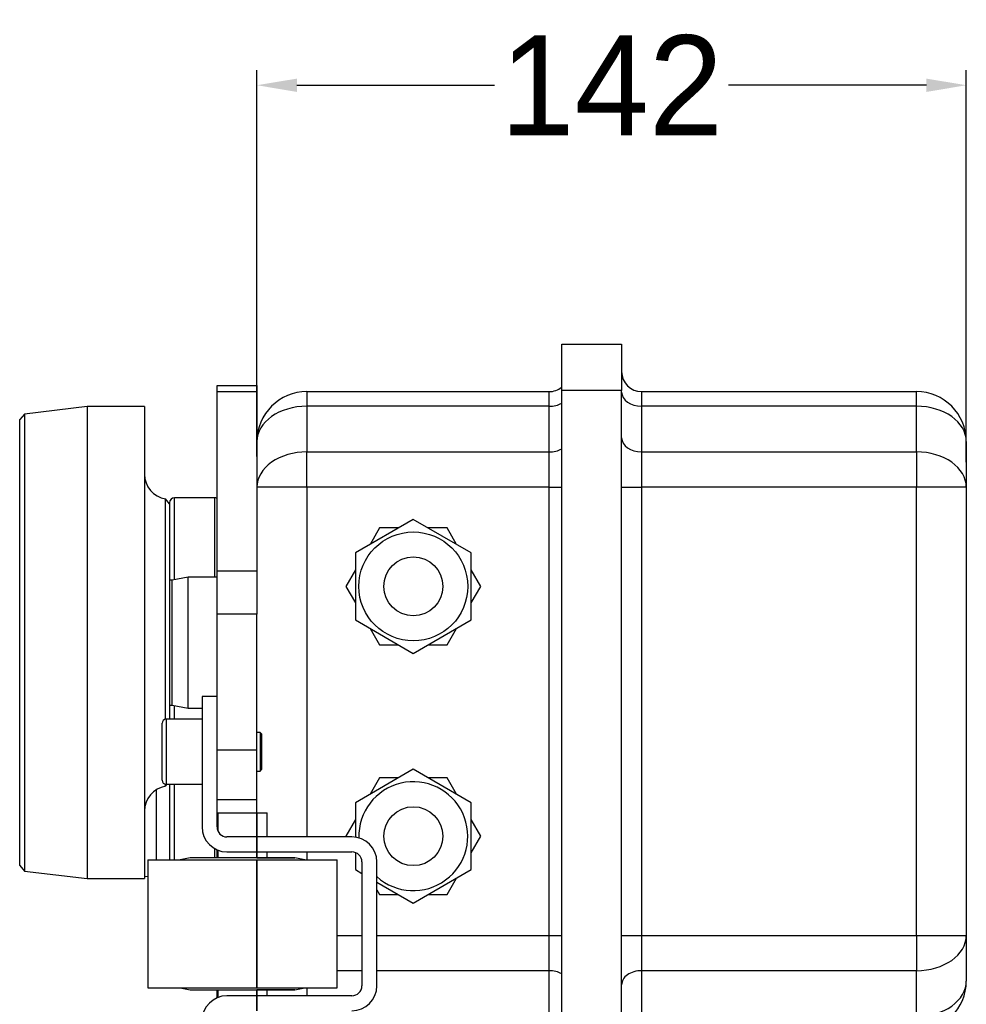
# Model space of a CAD drawing. Header units: millimetres. Extents: x 1476 to 3743, y -156 to 1447.
# Tile 28 of 70: x 2076 to 2265, y 1023 to 1220. Entities that reach past the tile are written whole.
import ezdxf

# ---------------------------------------------------------------- set-up
doc = ezdxf.new("R2010")
doc.units = ezdxf.units.MM
doc.dimstyles.get("Standard").update_dxf_attribs({"dimtxt": 20, "dimasz": 8, "dimexe": 3, "dimexo": 5, "dimgap": 0.09, "dimtad": 0, "dimtih": 1, "dimtoh": 1, "dimdsep": 46, "dimtxsty": 'Standard', "dimcen": 0.09, "dimadec": 0, "dimazin": 0, "dimtfac": 1, "dimtofl": 0, "dimtmove": 0, "dimatfit": 3, "dimfxl": 1, "dimtolj": 1, "dimtzin": 0, "dimarcsym": 0})

# ---------------------------------------------------------------- blocks, each defined once
blk = doc.blocks.new('*D8')
at = {"color": 0, "lineweight": -2, "transparency": 16777216}
for p, q in [((2123.44, 1132.3), (2123.44, 1209.61)), ((2265.44, 1131.13), (2265.44, 1209.61)), ((2131.44, 1206.61), (2171.01, 1206.61)), ((2257.44, 1206.61), (2217.86, 1206.61))]:
    blk.add_line(p, q, dxfattribs=at)
at = {"color": 0, "lineweight": 18, "transparency": 16777216}
for points in [[(2131.44, 1207.94), (2131.44, 1205.27), (2123.44, 1206.61)], [(2257.44, 1207.94), (2257.44, 1205.27), (2265.44, 1206.61)]]:
    blk.add_solid(points, dxfattribs=at)
at = {"layer": 'Defpoints', "color": 0, "lineweight": 18, "transparency": 16777216}
for p in [(2265.44, 1206.61), (2123.44, 1127.3), (2265.44, 1126.13)]:
    blk.add_point(p, dxfattribs=at)
at = {"color": 0, "lineweight": 18, "transparency": 16777216, "insert": (2194.44, 1206.61), "char_height": 20, "attachment_point": 5}
blk.add_mtext('\\A1;142', dxfattribs=at)

msp = doc.modelspace()

# ---------------------------------------------------------------- linework, layer by layer
for p, q in [((2184.437, 1145.522), (2184.437, 1154.772)), ((2184.437, 1154.772), (2196.437, 1154.772)), ((2196.437, 1154.772), (2196.437, 1145.522)), ((2115.437, 1145.204), (2115.437, 1146.522)), ((2115.437, 1146.522), (2123.437, 1146.522)), ((2115.437, 1145.204), (2115.437, 1146.522)), ((2115.437, 1146.522), (2123.437, 1146.522)), ((2123.437, 1146.522), (2123.437, 1145.204)), ((2123.437, 1146.522), (2123.437, 1145.204)), ((2133.437, 1145.272), (2181.937, 1145.272)), ((2133.437, 1145.272), (2133.437, 1142.343)), ((2181.937, 1142.343), (2181.937, 1145.272)), ((2184.437, 1017.022), (2184.437, 1145.522)), ((2196.437, 1145.522), (2184.437, 1145.522)), ((2196.437, 1017.022), (2196.437, 1145.522)), ((2200.437, 1145.272), (2255.437, 1145.272)), ((2200.437, 1145.272), (2200.437, 1142.343)), ((2255.437, 1142.343), (2255.437, 1145.272)), ((2115.437, 1109.401), (2115.437, 1145.204)), ((2123.437, 1145.204), (2115.437, 1145.204)), ((2115.437, 1109.401), (2115.437, 1145.204)), ((2123.437, 1145.204), (2115.437, 1145.204)), ((2123.437, 1145.204), (2123.437, 1109.401)), ((2123.437, 1145.204), (2123.437, 1109.401)), ((2089.437, 1142.272), (2076.93, 1140.789)), ((2089.437, 1142.272), (2076.93, 1140.789)), ((2089.437, 1142.272), (2089.437, 1047.772)), ((2089.437, 1142.272), (2089.437, 1047.772)), ((2100.937, 1142.272), (2089.437, 1142.272)), ((2100.937, 1142.272), (2089.437, 1142.272)), ((2100.937, 1142.272), (2100.937, 1047.772)), ((2100.937, 1142.272), (2100.937, 1047.772)), ((2181.937, 1142.343), (2133.437, 1142.343)), ((2133.437, 1142.343), (2133.437, 1133.201)), ((2181.937, 1133.201), (2181.937, 1142.343)), ((2255.437, 1142.343), (2200.437, 1142.343)), ((2200.437, 1142.343), (2200.437, 1133.201)), ((2255.437, 1133.201), (2255.437, 1142.343)), ((2076.93, 1140.789), (2075.937, 1139.672)), ((2076.93, 1140.789), (2075.937, 1139.672)), ((2075.937, 1050.372), (2075.937, 1139.672)), ((2075.937, 1050.372), (2075.937, 1139.672)), ((2076.93, 1140.789), (2076.93, 1049.254)), ((2076.93, 1140.789), (2076.93, 1049.254)), ((2265.437, 1135.272), (2265.437, 1126.129)), ((2133.437, 1133.201), (2181.937, 1133.201)), ((2133.437, 1126.129), (2133.437, 1133.201)), ((2181.937, 1126.129), (2181.937, 1133.201)), ((2200.437, 1133.201), (2255.437, 1133.201)), ((2200.437, 1133.201), (2200.437, 1126.129)), ((2255.437, 1133.201), (2255.437, 1126.129)), ((2133.437, 1126.129), (2123.437, 1126.129)), ((2181.937, 1126.129), (2133.437, 1126.129)), ((2133.437, 1126.129), (2133.437, 1056.122)), ((2181.937, 1126.129), (2184.437, 1126.129)), ((2181.937, 1036.414), (2181.937, 1126.129)), ((2196.437, 1126.129), (2200.437, 1126.129)), ((2255.437, 1126.129), (2200.437, 1126.129)), ((2200.437, 1126.129), (2200.437, 1036.414)), ((2265.437, 1126.129), (2255.437, 1126.129)), ((2255.437, 1036.414), (2255.437, 1126.129)), ((2265.437, 1126.129), (2265.437, 1036.414)), ((2105.104, 1079.661), (2105.104, 1123.792)), ((2105.104, 1079.661), (2105.104, 1123.792)), ((2105.937, 1122.805), (2105.104, 1123.792)), ((2105.937, 1122.805), (2105.104, 1123.792)), ((2106.937, 1107.617), (2106.937, 1124.022)), ((2114.937, 1124.022), (2106.937, 1124.022)), ((2114.937, 1124.022), (2114.937, 1108.122)), ((2105.937, 1123.022), (2105.937, 1122.806)), ((2105.937, 1122.805), (2105.937, 1079.672)), ((2105.937, 1122.805), (2105.937, 1079.672)), ((2154.737, 1119.666), (2143.137, 1112.969)), ((2166.337, 1112.969), (2154.737, 1119.666)), ((2147.982, 1117.972), (2146.072, 1114.663)), ((2151.803, 1117.972), (2147.982, 1117.972)), ((2161.492, 1117.972), (2157.672, 1117.972)), ((2163.402, 1114.663), (2161.492, 1117.972)), ((2143.137, 1112.969), (2143.137, 1099.574)), ((2166.337, 1099.574), (2166.337, 1112.969)), ((2109.637, 1108.122), (2106.437, 1107.522)), ((2109.637, 1108.122), (2106.437, 1107.522)), ((2109.637, 1081.922), (2109.637, 1108.122)), ((2109.637, 1081.922), (2109.637, 1108.122)), ((2115.437, 1108.122), (2109.637, 1108.122)), ((2115.437, 1108.122), (2109.637, 1108.122)), ((2115.437, 1100.718), (2115.437, 1109.401)), ((2115.437, 1109.401), (2123.437, 1109.401)), ((2115.437, 1109.401), (2123.437, 1109.401)), ((2115.437, 1100.718), (2115.437, 1109.401)), ((2123.437, 1109.401), (2123.437, 1100.718)), ((2123.437, 1109.401), (2123.437, 1100.718)), ((2143.137, 1109.58), (2141.227, 1106.272)), ((2168.247, 1106.272), (2166.337, 1109.58)), ((2106.437, 1107.522), (2105.937, 1107.522)), ((2106.437, 1107.522), (2105.937, 1107.522)), ((2106.437, 1082.522), (2106.437, 1107.522)), ((2106.437, 1082.522), (2106.437, 1107.522)), ((2141.227, 1106.272), (2143.137, 1102.963)), ((2166.337, 1102.963), (2168.247, 1106.272)), ((2123.437, 1100.718), (2115.437, 1100.718)), ((2115.437, 1084.222), (2115.437, 1100.718)), ((2123.437, 1100.718), (2115.437, 1100.718)), ((2115.437, 1084.222), (2115.437, 1100.718)), ((2123.437, 1073.522), (2123.437, 1100.718)), ((2123.437, 1073.522), (2123.437, 1100.718)), ((2143.137, 1099.574), (2154.737, 1092.877)), ((2154.737, 1092.877), (2166.337, 1099.574)), ((2146.072, 1097.88), (2147.982, 1094.572)), ((2161.492, 1094.572), (2163.402, 1097.88)), ((2147.982, 1094.572), (2151.803, 1094.572)), ((2157.672, 1094.572), (2161.492, 1094.572)), ((2115.437, 1084.222), (2112.437, 1084.222)), ((2112.437, 1084.222), (2112.437, 1058.122)), ((2115.437, 1084.222), (2112.437, 1084.222)), ((2112.437, 1084.222), (2112.437, 1058.122)), ((2115.437, 1058.122), (2115.437, 1084.222)), ((2115.437, 1058.122), (2115.437, 1084.222)), ((2105.937, 1082.522), (2106.437, 1082.522)), ((2105.937, 1082.522), (2106.437, 1082.522)), ((2106.437, 1082.522), (2109.637, 1081.922)), ((2106.437, 1082.522), (2109.637, 1081.922)), ((2106.937, 1079.675), (2106.937, 1082.429)), ((2109.637, 1081.922), (2112.437, 1081.922)), ((2109.637, 1081.922), (2112.437, 1081.922)), ((2104.437, 1067.472), (2104.437, 1078.872)), ((2104.437, 1067.472), (2104.437, 1078.872)), ((2105.237, 1079.672), (2105.237, 1066.672)), ((2105.237, 1079.672), (2105.237, 1066.672)), ((2112.437, 1079.672), (2105.237, 1079.672)), ((2112.437, 1079.672), (2105.237, 1079.672)), ((2124.049, 1077.052), (2123.437, 1077.052)), ((2124.049, 1077.052), (2123.437, 1077.052)), ((2124.049, 1077.052), (2124.049, 1073.172)), ((2124.049, 1077.052), (2124.049, 1073.172)), ((2124.437, 1076.664), (2124.049, 1077.052)), ((2124.437, 1076.664), (2124.049, 1077.052)), ((2124.437, 1073.172), (2124.437, 1076.664)), ((2124.437, 1073.172), (2124.437, 1076.664)), ((2123.437, 1073.522), (2115.437, 1073.522)), ((2123.437, 1073.522), (2115.437, 1073.522)), ((2123.437, 1063.522), (2123.437, 1073.522)), ((2123.437, 1063.522), (2123.437, 1073.522)), ((2124.049, 1073.172), (2124.049, 1069.292)), ((2124.049, 1073.172), (2124.049, 1069.292)), ((2124.437, 1069.68), (2124.437, 1073.172)), ((2124.437, 1069.68), (2124.437, 1073.172)), ((2123.437, 1069.292), (2124.049, 1069.292)), ((2123.437, 1069.292), (2124.049, 1069.292)), ((2124.049, 1069.292), (2124.437, 1069.68)), ((2124.049, 1069.292), (2124.437, 1069.68)), ((2154.737, 1069.666), (2143.137, 1062.969)), ((2154.737, 1069.666), (2143.137, 1062.969)), ((2166.337, 1062.969), (2154.737, 1069.666)), ((2166.337, 1062.969), (2154.737, 1069.666)), ((2105.104, 1066.252), (2105.104, 1066.683)), ((2105.104, 1066.252), (2105.104, 1066.683)), ((2105.104, 1066.252), (2105.459, 1066.672)), ((2105.104, 1066.252), (2105.459, 1066.672)), ((2105.237, 1066.672), (2112.437, 1066.672)), ((2105.237, 1066.672), (2112.437, 1066.672)), ((2105.937, 1066.671), (2105.937, 1051.521)), ((2106.937, 1051.521), (2106.937, 1066.671)), ((2147.982, 1067.972), (2146.072, 1064.663)), ((2151.803, 1067.972), (2147.982, 1067.972)), ((2161.492, 1067.972), (2157.672, 1067.972)), ((2163.402, 1064.663), (2161.492, 1067.972)), ((2103.236, 1065.526), (2103.236, 1051.521)), ((2123.437, 1063.522), (2115.437, 1063.522)), ((2123.437, 1063.522), (2115.437, 1063.522)), ((2123.437, 1060.922), (2123.437, 1063.522)), ((2123.437, 1060.922), (2123.437, 1063.522)), ((2143.137, 1062.969), (2143.137, 1056.072)), ((2143.137, 1062.969), (2143.137, 1056.072)), ((2166.337, 1049.574), (2166.337, 1062.969)), ((2166.337, 1049.574), (2166.337, 1062.969)), ((2115.587, 1060.922), (2125.487, 1060.922)), ((2115.587, 1060.922), (2123.437, 1060.922)), ((2115.587, 1060.922), (2115.587, 1057.362)), ((2115.587, 1060.922), (2115.587, 1057.362)), ((2123.437, 1060.922), (2123.437, 1056.122)), ((2123.437, 1056.122), (2123.437, 1060.922)), ((2123.437, 1060.922), (2125.487, 1060.922)), ((2125.487, 1056.122), (2125.487, 1060.922)), ((2125.487, 1056.122), (2125.487, 1060.922)), ((2143.137, 1059.58), (2141.227, 1056.272)), ((2168.247, 1056.272), (2166.337, 1059.58)), ((2142.437, 1056.122), (2117.437, 1056.122)), ((2123.437, 1056.122), (2117.437, 1056.122)), ((2123.437, 1053.122), (2123.437, 1056.122)), ((2123.437, 1056.122), (2123.437, 1053.122)), ((2142.437, 1056.122), (2123.437, 1056.122)), ((2141.227, 1056.272), (2141.314, 1056.121)), ((2166.337, 1052.963), (2168.247, 1056.272)), ((2114.937, 1053.79), (2114.937, 1051.921)), ((2115.437, 1053.539), (2115.437, 1053.533)), ((2115.437, 1053.539), (2115.437, 1053.533)), ((2115.437, 1051.922), (2115.437, 1053.522)), ((2115.478, 1053.522), (2115.437, 1053.522)), ((2115.437, 1051.922), (2115.437, 1053.522)), ((2115.478, 1053.522), (2115.437, 1053.522)), ((2115.587, 1053.476), (2115.587, 1051.922)), ((2115.587, 1053.476), (2115.587, 1051.922)), ((2117.437, 1053.122), (2142.437, 1053.122)), ((2117.437, 1053.122), (2123.437, 1053.122)), ((2123.437, 1053.122), (2123.437, 1051.922)), ((2123.437, 1051.922), (2123.437, 1053.122)), ((2123.437, 1053.122), (2142.437, 1053.122)), ((2125.487, 1051.922), (2125.487, 1053.122)), ((2125.487, 1051.922), (2125.487, 1053.122)), ((2133.437, 1053.122), (2133.437, 1051.522)), ((2143.114, 1053.003), (2143.137, 1052.963)), ((2143.137, 1052.995), (2143.137, 1049.574)), ((2143.137, 1052.995), (2143.137, 1049.574)), ((2101.587, 1051.522), (2139.487, 1051.522)), ((2101.587, 1051.522), (2123.437, 1051.522)), ((2101.587, 1051.522), (2101.587, 1025.922)), ((2101.587, 1051.522), (2101.587, 1025.922)), ((2110.037, 1051.922), (2108.037, 1051.522)), ((2110.037, 1051.922), (2108.037, 1051.522)), ((2120.537, 1051.922), (2110.037, 1051.922)), ((2123.437, 1051.922), (2110.037, 1051.922)), ((2131.037, 1051.922), (2120.537, 1051.922)), ((2123.437, 1051.922), (2131.037, 1051.922)), ((2123.437, 1051.522), (2123.437, 1025.922)), ((2123.437, 1025.922), (2123.437, 1051.522)), ((2123.437, 1051.522), (2139.487, 1051.522)), ((2133.037, 1051.522), (2131.037, 1051.922)), ((2133.037, 1051.522), (2131.037, 1051.922)), ((2139.487, 1025.922), (2139.487, 1051.522)), ((2139.487, 1025.922), (2139.487, 1051.522)), ((2144.437, 1051.122), (2144.437, 1026.322)), ((2144.437, 1051.122), (2144.437, 1026.322)), ((2147.437, 1026.322), (2147.437, 1051.122)), ((2147.437, 1026.322), (2147.437, 1051.122)), ((2075.937, 1050.372), (2076.93, 1049.254)), ((2075.937, 1050.372), (2076.93, 1049.254)), ((2076.93, 1049.254), (2089.437, 1047.772)), ((2076.93, 1049.254), (2089.437, 1047.772)), ((2143.137, 1049.574), (2144.437, 1048.824)), ((2143.137, 1049.574), (2144.437, 1048.824)), ((2154.737, 1042.877), (2166.337, 1049.574)), ((2154.737, 1042.877), (2166.337, 1049.574)), ((2089.437, 1047.772), (2100.937, 1047.772)), ((2089.437, 1047.772), (2100.937, 1047.772)), ((2100.937, 1048.272), (2101.587, 1048.207)), ((2147.437, 1047.092), (2154.737, 1042.877)), ((2147.437, 1047.092), (2154.737, 1042.877)), ((2161.492, 1044.572), (2163.402, 1047.88)), ((2147.437, 1045.516), (2147.982, 1044.572)), ((2147.982, 1044.572), (2151.803, 1044.572)), ((2157.672, 1044.572), (2161.492, 1044.572)), ((2139.488, 1036.414), (2144.438, 1036.414)), ((2147.438, 1036.414), (2181.937, 1036.414)), ((2181.937, 1036.414), (2184.437, 1036.414)), ((2181.937, 1029.343), (2181.937, 1036.414)), ((2196.437, 1036.414), (2200.437, 1036.414)), ((2200.437, 1036.414), (2255.437, 1036.414)), ((2200.437, 1036.414), (2200.437, 1029.343)), ((2255.437, 1036.414), (2265.437, 1036.414)), ((2255.437, 1036.414), (2255.437, 1029.343)), ((2265.437, 1036.414), (2265.437, 1027.272)), ((2144.438, 1029.343), (2139.488, 1029.343)), ((2181.937, 1029.343), (2147.438, 1029.343)), ((2181.937, 1020.201), (2181.937, 1029.343)), ((2200.437, 1029.343), (2200.437, 1020.201)), ((2255.437, 1029.343), (2200.437, 1029.343)), ((2255.437, 1020.201), (2255.437, 1029.343)), ((2101.587, 1025.922), (2139.487, 1025.922)), ((2101.587, 1025.922), (2123.437, 1025.922)), ((2108.037, 1025.922), (2110.037, 1025.522)), ((2108.037, 1025.922), (2110.037, 1025.522)), ((2110.037, 1025.522), (2120.537, 1025.522)), ((2110.037, 1025.522), (2123.437, 1025.522)), ((2115.437, 1024.822), (2115.437, 1025.522)), ((2115.437, 1024.822), (2115.437, 1025.522)), ((2115.587, 1025.522), (2115.587, 1023.967)), ((2115.587, 1025.522), (2115.587, 1023.967)), ((2120.537, 1025.522), (2131.037, 1025.522)), ((2123.437, 1025.922), (2139.487, 1025.922)), ((2123.437, 1025.522), (2123.437, 1024.322)), ((2123.437, 1024.322), (2123.437, 1025.522)), ((2131.037, 1025.522), (2123.437, 1025.522)), ((2125.487, 1024.322), (2125.487, 1025.522)), ((2125.487, 1024.322), (2125.487, 1025.522)), ((2131.037, 1025.522), (2133.037, 1025.922)), ((2131.037, 1025.522), (2133.037, 1025.922)), ((2133.437, 1025.921), (2133.437, 1024.322)), ((2115.437, 1023.904), (2115.437, 1024.822)), ((2115.587, 1024.822), (2115.437, 1024.822)), ((2115.437, 1023.907), (2115.437, 1024.822)), ((2115.587, 1024.822), (2115.437, 1024.822)), ((2115.437, 1023.91), (2115.437, 1023.904)), ((2115.437, 1023.91), (2115.437, 1023.904)), ((2142.437, 1024.322), (2117.437, 1024.322)), ((2123.437, 1024.322), (2117.437, 1024.322)), ((2123.437, 1021.322), (2123.437, 1024.322)), ((2123.437, 1024.322), (2123.437, 1021.322)), ((2142.437, 1024.322), (2123.437, 1024.322))]:
    msp.add_line(p, q)
for centre, radius in [((2154.737, 1106.272), 10.9), ((2154.737, 1106.272), 5.9), ((2154.737, 1056.272), 5.9), ((2154.737, 1056.272), 5.9)]:
    msp.add_circle(centre, radius)
for centre, radius, start, end in [((2200.437, 1149.272), 4, 180, 270), ((2133.437, 1135.272), 10, 90, 180), ((2181.937, 1149.272), 4, 270, 308.68313), ((2255.437, 1135.272), 10, 0, 90), ((2105.937, 1128.722), 5, 180, 260.40593), ((2105.937, 1128.722), 5, 180, 260.40593), ((2106.937, 1123.022), 1, 90, 180), ((2114.937, 1123.022), 1, 59.99907, 90), ((2105.237, 1078.872), 0.8, 90, 180), ((2105.237, 1078.872), 0.8, 90, 180), ((2105.237, 1067.472), 0.8, 180, 270), ((2105.237, 1067.472), 0.8, 180, 270), ((2154.737, 1056.272), 10.9, 227.95417, 181.84881), ((2154.737, 1056.272), 10.9, 227.95417, 181.84881), ((2105.937, 1061.322), 5, 99.59407, 180), ((2105.937, 1061.322), 5, 99.59407, 180), ((2117.437, 1058.122), 5, 180, 270), ((2117.437, 1058.122), 5, 180, 270), ((2117.437, 1058.122), 2, 180, 270), ((2117.437, 1058.122), 2, 180, 270), ((2142.437, 1051.122), 5, 0, 90), ((2142.437, 1051.122), 5, 0, 90), ((2142.437, 1051.122), 2, 0, 90), ((2142.437, 1051.122), 2, 0, 90), ((2255.437, 1027.272), 10, 270, 0), ((2142.437, 1026.322), 5, 270, 0), ((2142.437, 1026.322), 2, 270, 0), ((2142.437, 1026.322), 5, 270, 0), ((2142.437, 1026.322), 2, 270, 0), ((2117.437, 1019.322), 5, 90, 180), ((2117.437, 1019.322), 5, 90, 180)]:
    msp.add_arc(centre, radius, start, end)
for centre, major_axis, start_param, end_param in [((2200.437, 1145.171), (4, 0), 3.1415927, 4.712389), ((2133.437, 1135.272), (-10, 0), 4.712389, 6.2831853), ((2181.937, 1145.171), (4, 0), 4.712389, 5.3875368), ((2255.437, 1135.272), (-10, 0), 3.1415927, 4.712389), ((2200.437, 1136.029), (4, 0), 3.1415927, 4.712389), ((2181.937, 1136.029), (4, 0), 4.712389, 5.3875368), ((2133.437, 1126.129), (10, 0), 1.5707963, 3.1415927), ((2255.437, 1126.129), (10, 0), 0, 1.5707963), ((2255.437, 1036.414), (10, 0), 4.712389, 6.2831853), ((2181.937, 1026.514), (4, 0), 0.8956485, 1.5707963), ((2200.437, 1026.514), (4, 0), 1.5707963, 3.1415927), ((2255.437, 1027.272), (-10, 0), 1.5707963, 3.1415927)]:
    msp.add_ellipse(centre, major_axis=major_axis, ratio=0.7071068, start_param=start_param, end_param=end_param)

# ---------------------------------------------------------------- dimensions: what is measured, and where the dimension line sits
at = {"lineweight": 18}
dim = msp.add_linear_dim(base=(2265.437, 1206.608), p1=(2123.437, 1127.302), p2=(2265.437, 1126.129), dimstyle='Standard', dxfattribs=at)
dim.commit()
dim.dimension.update_dxf_attribs({"geometry": '*D8', "text_midpoint": (2194.437, 1206.608)})

doc.saveas('drawing.dxf')
